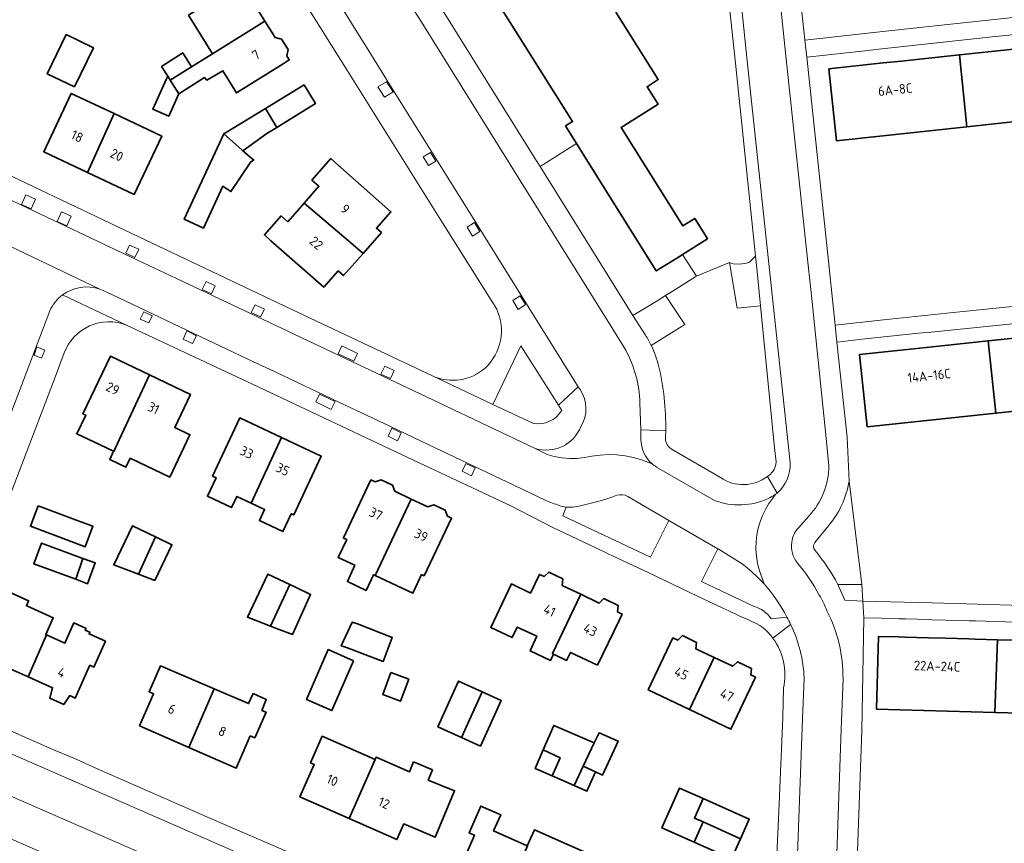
# Model space of a CAD drawing. Extents: x 152761 to 155748, y 459947 to 462743.
# Tile 108 of 256: x 154463 to 154603, y 461040 to 461157. Entities that reach past the tile are written whole.
import ezdxf
from ezdxf.enums import TextEntityAlignment as Align

# ---------------------------------------------------------------- set-up
doc = ezdxf.new("R2010")
doc.units = 0
doc.header["$LTSCALE"] = 0.75
for name, color, linetype, lineweight in [('B-RO-GR-BEPLANTING_CULTUUR_HEESTERS-GV', 251, 'CONTINUOUS', 18), ('B-RO-GR-GROENVOORZIENING-GV', 251, 'CONTINUOUS', 18), ('B-RO-IE-TERREINAFSCHEIDING_KUNSTMATIG_HEKWERK-G', 251, 'IE-TERREINAFSCHEIDING-KUNSTMATIG', 18), ('B-RO-IE-TERREINAFSCHEIDING_KUNSTMATIG_MUUR-G', 251, 'IE-TERREINAFSCHEIDING-KUNSTMATIG-DICHT', 18), ('B-RO-OG-BEBOUWING-GV', 6, 'CONTINUOUS', 35), ('B-RO-OG-BEBOUWING-T18', 1, 'CONTINUOUS', 18), ('B-RO-OG-TERREIN_CULTUURSCHEIDING-GV', 251, 'CONTINUOUS', 18), ('B-RO-VH-VERHARDING_ASFALT-GV', 251, 'CONTINUOUS', 18), ('B-RO-VH-VERHARDING_TEGEL-GV', 251, 'CONTINUOUS', 18)]:
    doc.layers.add(name, color=color, linetype=linetype, lineweight=lineweight)
doc.styles.add('NLCS-ISO-M200-T18', font='NLCS-ISO.ttf', dxfattribs={"height": 0.36})
doc.linetypes.add('IE-TERREINAFSCHEIDING-KUNSTMATIG', pattern='A,4,[82,NLCS.SHX,S=0.75,R=90,X=0,Y=0],4,-2', length=10)
doc.linetypes.add('IE-TERREINAFSCHEIDING-KUNSTMATIG-DICHT', pattern='A,8,-1,[82,NLCS.SHX,S=0.75,R=90,X=0,Y=0],-1', length=10)

msp = doc.modelspace()

# ---------------------------------------------------------------- linework, layer by layer
at = {"layer": 'B-RO-GR-BEPLANTING_CULTUUR_HEESTERS-GV', "flags": 128}
for points in [[(154540.268, 461101.697), (154539.79, 461102.454), (154537.099, 461106.709), (154534.49, 461110.858), (154530.482, 461102.559), (154536.249, 461099.849)], [(154582.783, 461077.058), (154580.968, 461091.683)], [(154540.9, 461088.033), (154540.406, 461086.786), (154552.826, 461080.914), (154555.438, 461086.133), (154549.624, 461089.539)], [(154578.06, 461085.396), (154576.131, 461083.013)], [(154565.813, 461079.985), (154562.41, 461082.105), (154562.374, 461082.126), (154560.038, 461077.472), (154567.497, 461073.96)], [(154579.38, 461077.068), (154582.783, 461077.058)], [(154569.938, 461072.228), (154572.095, 461072.431), (154572.128, 461072.467)]]:
    msp.add_lwpolyline(points, dxfattribs=at)
at = {"layer": 'B-RO-GR-BEPLANTING_CULTUUR_HEESTERS-GV'}
for points in [[(154536.249, 461099.849, 0.3019503), (154540.268, 461101.697)], [(154580.968, 461091.683, -0.1336372), (154578.06, 461085.396)], [(154548.09, 461089.692, -0.0388847), (154542.174, 461088.05)], [(154549.624, 461089.539, 0.2066739), (154548.09, 461089.692)], [(154542.174, 461088.05, -0.0604498), (154540.9, 461088.033)], [(154576.131, 461083.013, 0.3483815), (154576.109, 461081.905)], [(154576.109, 461081.905, -0.0532477), (154579.38, 461077.068)], [(154568.917, 461077.156, 0.0490595), (154565.813, 461079.985)], [(154572.128, 461072.467, 0.0663283), (154568.917, 461077.156)], [(154567.497, 461073.96, -0.1737288), (154569.938, 461072.228)]]:
    msp.add_lwpolyline(points, format="xyb", dxfattribs=at)
at = {"layer": 'B-RO-GR-BEPLANTING_CULTUUR_HEESTERS-GV', "flags": 128}
msp.add_lwpolyline([(154502.49, 461029.498), (154480.407, 461039.185), (154457.343, 461049.249), (154453.172, 461051.103), (154453.148, 461051.032), (154450.991, 461045.925), (154454.75, 461044.313), (154478.015, 461034.19), (154499.051, 461024.961), (154500.449, 461027.993), (154501.553, 461027.48)], close=True, dxfattribs=at)
at = {"layer": 'B-RO-GR-GROENVOORZIENING-GV', "flags": 128}
for points in [[(154516.367, 461146.784), (154515.455, 461148.236), (154514.23, 461147.495), (154515.146, 461146.043)], [(154522.434, 461137.008), (154521.67, 461138.227), (154520.649, 461137.592), (154521.405, 461136.36)], [(154463.745, 461130.857), (154465.111, 461130.238), (154465.73, 461131.604), (154464.364, 461132.224)], [(154468.797, 461128.456), (154470.163, 461127.837), (154470.782, 461129.203), (154469.416, 461129.822)], [(154528.653, 461127.048), (154527.906, 461128.285), (154526.867, 461127.634), (154527.634, 461126.387)], [(154479.804, 461123.331), (154480.378, 461124.52), (154479.041, 461125.113), (154478.525, 461123.948)], [(154489.345, 461118.833), (154490.641, 461118.21), (154491.192, 461119.345), (154489.894, 461119.976)], [(154535.152, 461116.687), (154534.375, 461117.925), (154533.33, 461117.253), (154534.089, 461116.017)], [(154480.581, 461114.648), (154481.763, 461114.084), (154482.237, 461115.076), (154481.055, 461115.64)], [(154497.606, 461114.94), (154498.147, 461116.053), (154496.846, 461116.668), (154496.29, 461115.558)], [(154487.177, 461112.956), (154486.656, 461111.799), (154487.991, 461111.166), (154488.554, 461112.289)], [(154465.938, 461110.7), (154465.531, 461109.531), (154466.589, 461109.114), (154467.054, 461110.239)], [(154510.842, 461108.674), (154511.354, 461109.784), (154509.14, 461110.843), (154508.608, 461109.73)], [(154515.997, 461106.21), (154516.529, 461107.362), (154515.199, 461107.953), (154514.664, 461106.839)], [(154505.942, 461104.002), (154505.414, 461102.919), (154507.63, 461101.847), (154508.164, 461102.973)], [(154516.215, 461099.178), (154515.697, 461098.046), (154517.006, 461097.422), (154517.532, 461098.556)], [(154526.684, 461094.188), (154526.141, 461093.088), (154527.477, 461092.446), (154528.024, 461093.588)]]:
    msp.add_lwpolyline(points, close=True, dxfattribs=at)
at = {"layer": 'B-RO-IE-TERREINAFSCHEIDING_KUNSTMATIG_HEKWERK-G', "flags": 128}
for points in [[(154537.203, 461136.218), (154542.371, 461139.474)], [(154557.361, 461123.76), (154559.328, 461120.699)], [(154559.25, 461120.65), (154555.882, 461118.528), (154554.968, 461117.952)], [(154559.328, 461120.699), (154559.25, 461120.65)], [(154554.968, 461117.952), (154553.632, 461117.11), (154550.339, 461115.166)]]:
    msp.add_lwpolyline(points, dxfattribs=at)
at = {"layer": 'B-RO-IE-TERREINAFSCHEIDING_KUNSTMATIG_MUUR-G', "flags": 128}
for points in [[(154544.188, 461082.665), (154539.017, 461085.146)], [(154546.745, 461081.475), (154544.992, 461082.298)], [(154552.496, 461078.763), (154547.545, 461081.076)], [(154563.087, 461073.728), (154558.494, 461075.909)], [(154565.671, 461072.514), (154563.922, 461073.363)], [(154567.392, 461071.754), (154566.509, 461072.174)], [(154570.943, 461043.833), (154571.555, 461058.264), (154571.661, 461062.422)], [(154456.47, 461058.798), (154460.111, 461057.243), (154468.516, 461053.553)], [(154471.383, 461052.38), (154473.356, 461051.497)], [(154476.627, 461050.052), (154490.751, 461043.853)], [(154493.601, 461042.63), (154496.331, 461041.437)]]:
    msp.add_lwpolyline(points, dxfattribs=at)
at = {"layer": 'B-RO-IE-TERREINAFSCHEIDING_KUNSTMATIG_MUUR-G'}
for points in [[(154569.596, 461070.175, 0.1155509), (154567.392, 461071.754)], [(154570.165, 461069.477, 0.0244548), (154569.596, 461070.175)], [(154571.661, 461062.422, 0.2148697), (154570.165, 461069.477)]]:
    msp.add_lwpolyline(points, format="xyb", dxfattribs=at)
at = {"layer": 'B-RO-OG-BEBOUWING-GV', "flags": 128}
for points in [[(154494.82, 461162.326), (154487.406, 461157.664), (154490.801, 461152.175), (154498.23, 461156.817), (154496.766, 461159.159), (154496.978, 461160.057), (154496.045, 461161.548), (154495.143, 461161.758)], [(154486.042, 461146.516), (154489.684, 461148.814), (154490.002, 461148.439), (154492.281, 461149.783), (154494.215, 461146.656), (154500.821, 461150.783), (154501.669, 461151.313), (154501.31, 461151.886), (154501.505, 461152.776), (154500.576, 461154.264), (154499.693, 461154.475), (154498.23, 461156.817), (154490.801, 461152.175), (154487.833, 461150.321), (154484.826, 461148.442)], [(154471.262, 461147.488), (154473.927, 461153.042), (154470.059, 461154.898), (154467.394, 461149.345)], [(154606.192, 461153.071), (154603.807, 461152.816), (154596.589, 461152.042), (154597.648, 461141.872), (154615.339, 461143.768), (154614.25, 461153.935)], [(154483.597, 461150.392), (154484.461, 461149.022), (154484.826, 461148.442), (154487.833, 461150.321), (154486.599, 461152.336)], [(154596.589, 461152.042), (154588.394, 461151.164), (154585.809, 461150.887), (154578.074, 461150.058), (154579.163, 461139.891), (154597.648, 461141.872)], [(154484.281, 461148.629), (154482.329, 461144.359), (154484.612, 461143.345), (154485.993, 461146.407), (154486.042, 461146.516), (154484.826, 461148.442), (154484.461, 461149.022)], [(154499.937, 461141.774), (154505.386, 461145.141), (154503.775, 461147.781), (154498.307, 461144.447)], [(154473.088, 461135.405), (154476.854, 461143.717), (154470.783, 461146.57), (154466.902, 461138.312)], [(154473.088, 461135.405), (154479.725, 461132.286), (154483.606, 461140.543), (154476.854, 461143.717)], [(154492.405, 461140.849), (154494.899, 461138.653), (154495.109, 461138.473), (154498.499, 461140.885), (154499.937, 461141.774), (154498.307, 461144.447)], [(154495.109, 461138.473), (154494.899, 461138.653), (154492.405, 461140.849), (154486.796, 461128.778), (154489.527, 461127.509), (154492.284, 461133.443), (154493.414, 461132.68), (154496.251, 461136.881), (154496.679, 461137.142)], [(154503.785, 461131.058), (154510.394, 461125.409), (154512.126, 461123.93), (154514.724, 461126.883), (154514.023, 461127.5), (154516.082, 461129.84), (154508.547, 461136.47), (154507.548, 461137.349), (154504.872, 461134.307), (154505.87, 461133.428)], [(154512.126, 461123.93), (154510.394, 461125.409), (154503.785, 461131.058), (154501.456, 461128.41), (154500.515, 461129.238), (154498.145, 461126.545), (154499.086, 461125.717), (154506.558, 461119.143), (154508.606, 461121.471), (154509.371, 461120.798)], [(154607.989, 461112.316), (154600.673, 461111.547), (154601.759, 461101.32), (154619.609, 461103.197), (154618.533, 461113.425), (154610.674, 461112.599)], [(154600.673, 461111.547), (154592.773, 461110.716), (154590.087, 461110.434), (154582.453, 461109.631), (154583.528, 461099.402), (154601.759, 461101.32)], [(154477.581, 461097.562), (154481.867, 461106.755), (154476.37, 461109.391), (154472.459, 461101.234), (154472.84, 461101.052), (154471.576, 461098.416), (154474.913, 461096.816), (154476.784, 461095.919), (154476.809, 461095.907)], [(154481.867, 461106.755), (154477.581, 461097.562), (154476.809, 461095.907), (154476.784, 461095.919), (154476.24, 461094.785), (154478.54, 461093.683), (154479.145, 461094.945), (154484.736, 461092.265), (154487.612, 461098.267), (154485.448, 461099.304), (154487.683, 461103.966)], [(154496.293, 461088.581), (154500.589, 461097.876), (154494.683, 461100.647), (154490.818, 461092.409), (154491.301, 461092.182), (154490.072, 461089.562), (154493.512, 461087.948), (154494.257, 461089.536)], [(154500.589, 461097.876), (154496.293, 461088.581), (154498.178, 461087.696), (154497.439, 461086.121), (154500.768, 461084.559), (154501.952, 461087.083), (154502.307, 461086.916), (154506.212, 461095.238)], [(154513.819, 461078.349), (154518.947, 461089.165), (154516.606, 461090.275), (154516.279, 461091.139), (154514.681, 461091.895), (154513.825, 461091.593), (154513.234, 461091.873), (154512.806, 461090.97), (154509.341, 461083.661), (154509.369, 461083.648), (154509.817, 461083.438), (154508.62, 461080.89), (154510.938, 461079.8), (154509.915, 461077.471), (154512.563, 461076.228), (154513.618, 461078.444)], [(154513.819, 461078.349), (154519.18, 461075.83), (154519.225, 461075.926), (154520.418, 461078.464), (154520.772, 461078.297), (154524.216, 461085.56), (154524.644, 461086.464), (154524.077, 461086.733), (154523.748, 461087.603), (154522.15, 461088.359), (154521.288, 461088.055), (154518.947, 461089.165)], [(154466.095, 461088.222), (154465.009, 461085.315), (154471.167, 461083.014), (154472.77, 461082.415), (154473.856, 461085.323), (154472.168, 461085.953)], [(154482.722, 461083.81), (154479.462, 461085.375), (154476.822, 461079.875), (154480.308, 461078.539)], [(154480.308, 461078.539), (154482.625, 461077.651), (154485.046, 461082.694), (154482.722, 461083.81)], [(154472.449, 461080.762), (154466.587, 461082.922), (154465.508, 461079.989), (154471.425, 461077.808)], [(154472.449, 461080.762), (154471.425, 461077.808), (154473.114, 461077.186), (154474.195, 461080.119)], [(154501.75, 461077.082), (154498.653, 461078.548), (154495.76, 461072.435), (154499.035, 461071.168)], [(154542.967, 461075.687), (154540.345, 461076.944), (154540.415, 461077.866), (154538.413, 461078.821), (154537.756, 461078.186), (154537.113, 461078.495), (154535.844, 461075.849), (154533.144, 461077.144), (154532.711, 461076.243), (154530.199, 461071.004), (154533.245, 461069.555), (154533.954, 461071.045), (154536.715, 461069.732), (154535.789, 461067.657), (154538.67, 461066.323), (154539.087, 461067.224), (154538.942, 461067.294)], [(154464.702, 461063.985), (154467.274, 461069.959), (154467.197, 461069.993), (154468.246, 461072.336), (154468.254, 461072.354), (154464.502, 461074.033), (154464.438, 461074.061), (154464.757, 461074.773), (154460.941, 461076.48), (154458.319, 461070.62), (154459.077, 461070.281), (154459.061, 461070.245), (154457.668, 461067.132), (154458.467, 461066.775), (154458.041, 461065.322), (154460.03, 461064.432), (154460.848, 461065.709)], [(154499.035, 461071.168), (154499.879, 461070.842), (154502.122, 461069.974), (154504.696, 461075.646), (154502.567, 461076.696), (154501.75, 461077.082)], [(154545.341, 461065.629), (154548.386, 461071.979), (154548.818, 461072.881), (154548.178, 461073.188), (154548.248, 461074.111), (154546.245, 461075.066), (154545.588, 461074.43), (154542.967, 461075.687), (154538.942, 461067.294), (154539.087, 461067.224), (154540.951, 461066.331), (154541.491, 461067.46)], [(154467.274, 461069.959), (154464.702, 461063.985), (154468.142, 461062.446), (154467.741, 461060.962), (154469.74, 461060.068), (154470.579, 461061.356), (154471.373, 461061.001), (154473.444, 461065.631), (154473.997, 461065.384), (154475.632, 461069.039), (154473.321, 461070.073), (154473.432, 461070.321), (154472.79, 461070.609), (154472.903, 461070.861), (154471.168, 461071.637), (154469.893, 461068.787)], [(154511.329, 461071.48), (154510.594, 461071.745), (154509.03, 461068.391), (154509.774, 461068.158), (154514.955, 461066.169), (154516.266, 461069.584)], [(154558.375, 461059.368), (154561.869, 461066.728), (154559.254, 461067.97), (154559.343, 461068.874), (154557.349, 461069.828), (154556.698, 461069.183), (154556.02, 461069.505), (154555.591, 461068.602), (154552.525, 461062.145)], [(154584.845, 461059.423), (154601.621, 461058.963), (154601.962, 461069.258), (154598.815, 461069.344), (154597.916, 461069.369), (154594.618, 461069.459), (154592.219, 461069.525), (154588.869, 461069.617), (154587.969, 461069.641), (154585.127, 461069.719)], [(154608.761, 461069.072), (154605.364, 461069.165), (154604.464, 461069.189), (154601.962, 461069.258), (154601.621, 461058.963), (154618.088, 461058.512), (154618.37, 461068.808), (154611.161, 461069.006)], [(154510.791, 461066.285), (154507.177, 461067.862), (154504.093, 461060.794), (154507.707, 461059.217)], [(154558.375, 461059.368), (154564.233, 461056.586), (154567.298, 461063.043), (154567.727, 461063.946), (154567.04, 461064.273), (154567.129, 461065.177), (154565.135, 461066.131), (154564.485, 461065.486), (154561.869, 461066.728)], [(154491.03, 461062.288), (154483.437, 461065.533), (154481.826, 461061.879), (154482.458, 461061.6), (154480.464, 461057.077), (154487.444, 461054)], [(154516.05, 461064.593), (154514.903, 461061.479), (154517.442, 461060.544), (154518.589, 461063.658)], [(154529.013, 461061.874), (154525.659, 461063.397), (154522.723, 461056.932), (154526.069, 461055.413)], [(154491.03, 461062.288), (154487.444, 461054), (154494.135, 461051.05), (154496.153, 461055.626), (154496.788, 461055.346), (154498.397, 461058.996), (154497.805, 461059.257), (154498.415, 461060.782), (154496.574, 461061.622), (154495.911, 461060.202)], [(154526.069, 461055.413), (154528.739, 461054.201), (154531.674, 461060.666), (154529.013, 461061.874)], [(154538.905, 461049.972), (154539.987, 461049.498), (154542.008, 461048.611), (154543.31, 461051.349), (154544.876, 461054.641), (154539.153, 461057.118), (154537.655, 461053.658), (154540.027, 461052.537)], [(154510.181, 461043.931), (154513.82, 461052.293), (154508.674, 461054.559), (154506.337, 461055.588), (154504.686, 461051.839), (154505.217, 461051.606), (154503.192, 461047.008)], [(154545.023, 461050.534), (154546.02, 461050.061), (154548.268, 461054.88), (154545.55, 461056.057), (154544.876, 461054.641), (154543.31, 461051.349)], [(154537.655, 461053.658), (154536.513, 461051.02), (154538.905, 461049.972), (154540.027, 461052.537)], [(154513.82, 461052.293), (154510.181, 461043.931), (154516.922, 461040.963), (154517.903, 461043.19), (154522.333, 461041.302), (154525.091, 461047.869), (154521.361, 461049.383), (154521.956, 461050.816), (154519.281, 461051.951), (154518.686, 461050.546), (154513.963, 461052.621)], [(154542.008, 461048.611), (154543.841, 461047.807), (154545.023, 461050.534), (154543.31, 461051.349)], [(154560.306, 461043.453), (154559.062, 461044.015), (154560.283, 461046.767), (154556.934, 461048.253), (154554.448, 461042.645), (154559.024, 461040.613)], [(154560.306, 461043.453), (154565.58, 461041.073), (154566.82, 461043.866), (154560.283, 461046.767), (154559.062, 461044.015)], [(154526.39, 461038.095), (154525.994, 461037.177), (154526.787, 461036.832), (154526.374, 461035.369), (154528.403, 461034.486), (154529.203, 461035.782), (154532.87, 461034.189), (154535.421, 461040.06), (154535.377, 461040.08), (154530.618, 461042.192), (154531.626, 461044.462), (154528.829, 461045.704), (154527.151, 461041.929), (154527.763, 461041.657), (154527.901, 461041.596)], [(154559.024, 461040.613), (154564.33, 461038.256), (154565.58, 461041.073), (154560.306, 461043.453)], [(154535.421, 461040.06), (154532.87, 461034.189), (154536.537, 461032.596), (154536.12, 461031.117), (154538.149, 461030.234), (154538.956, 461031.541), (154539.759, 461031.191), (154541.219, 461034.539), (154544.829, 461032.933), (154545.235, 461033.847), (154546.936, 461037.672), (154546.852, 461037.709), (154536.385, 461042.351), (154535.377, 461040.08)]]:
    msp.add_lwpolyline(points, close=True, dxfattribs=at)
msp.add_lwpolyline([(154530.199, 461161.02), (154541.799, 461142.592), (154540.803, 461141.98), (154541.508, 461140.853), (154542.371, 461139.474), (154542.462, 461139.33), (154543.443, 461137.763), (154553.657, 461121.449), (154557.021, 461123.548), (154557.361, 461123.76), (154560.916, 461126.015), (154560.38, 461126.86), (154559.098, 461128.879), (154557.434, 461127.821), (154548.682, 461141.761), (154552.902, 461144.41), (154553.907, 461145.041), (154552.348, 461147.525), (154553.94, 461148.526), (154547.942, 461158.074)], dxfattribs=at)
at = {"layer": 'B-RO-OG-TERREIN_CULTUURSCHEIDING-GV', "flags": 128}
for points in [[(154570.613, 461094.451), (154570.42, 461096.432), (154568.409, 461116.507), (154565.101, 461116.182), (154564.029, 461122.657), (154559.328, 461120.699), (154559.25, 461120.65), (154555.882, 461118.528), (154554.968, 461117.952), (154557.714, 461113.847), (154552.935, 461110.892)], [(154554.968, 461117.952), (154553.632, 461117.11), (154550.339, 461115.166), (154552.124, 461112.368)], [(154552.935, 461110.892), (154557.714, 461113.847), (154554.968, 461117.952)], [(154555.907, 461096.171), (154562.762, 461092.201)]]:
    msp.add_lwpolyline(points, dxfattribs=at)
msp.add_lwpolyline([(154564.029, 461122.657), (154565.101, 461116.182), (154568.409, 461116.507), (154567.876, 461121.83), (154567.699, 461123.529), (154566.835, 461122.715), (154566.454, 461122.545), (154565.428, 461122.397), (154564.543, 461122.436)], close=True, dxfattribs=at)
at = {"layer": 'B-RO-OG-TERREIN_CULTUURSCHEIDING-GV'}
for points in [[(154552.124, 461112.368, -0.0265861), (154552.935, 461110.892)], [(154552.935, 461110.892, -0.0471946), (154553.984, 461108.07)], [(154553.984, 461108.07, -0.0614854), (154554.992, 461098.832)], [(154554.992, 461098.832, -0.0076904), (154554.964, 461097.789)], [(154554.964, 461097.789, 0.2752046), (154555.907, 461096.171)], [(154570.164, 461093.049, 0.175069), (154570.613, 461094.451)], [(154562.762, 461092.201, 0.3239751), (154569.423, 461092.371)], [(154569.423, 461092.371, 0.0458105), (154570.164, 461093.049)]]:
    msp.add_lwpolyline(points, format="xyb", dxfattribs=at)
at = {"layer": 'B-RO-VH-VERHARDING_ASFALT-GV', "flags": 128}
for points in [[(154578.97, 461113.797), (154578.04, 461122.817), (154574.965, 461151.695), (154574.695, 461154.112), (154574.289, 461158.066), (154572.246, 461177.629), (154571.396, 461185.225), (154569.891, 461200.082), (154569.104, 461208.021)], [(154566.215, 461207.108), (154567.003, 461199.568), (154569.357, 461177.334), (154572.008, 461151.893), (154575.125, 461122.687), (154575.758, 461116.675), (154575.908, 461115.185), (154577.729, 461097.787), (154578.086, 461093.886)], [(154578.086, 461093.886), (154577.729, 461097.787), (154575.908, 461115.185), (154575.758, 461116.675), (154575.125, 461122.687), (154572.008, 461151.893), (154569.357, 461177.334), (154567.003, 461199.568), (154566.215, 461207.108)], [(154560.561, 461204.015), (154559.327, 461204.026), (154559.882, 461199.026), (154562.077, 461176.766), (154564.852, 461150.865), (154567.699, 461123.529), (154567.876, 461121.83), (154568.409, 461116.507), (154570.42, 461096.432), (154570.613, 461094.451)], [(154572.608, 461094.283), (154572.317, 461097.002), (154569.634, 461122.033), (154566.535, 461151.208), (154563.866, 461176.854), (154561.503, 461199.257), (154561.072, 461203.606)], [(154561.072, 461203.606), (154561.503, 461199.257), (154563.866, 461176.854), (154566.535, 461151.208), (154569.634, 461122.033), (154572.317, 461097.002), (154572.608, 461094.283)], [(154490.026, 461193.223), (154478.244, 461198.339), (154480.497, 461196.74), (154482.381, 461193.761), (154497.42, 461169.736), (154509.923, 461149.794), (154522.885, 461129.019), (154531.057, 461116.023)], [(154552.124, 461112.368), (154550.339, 461115.166), (154550.338, 461115.167), (154537.203, 461136.218), (154536.381, 461137.551), (154523.243, 461158.6), (154521.704, 461161.04), (154513.06, 461174.649), (154510.021, 461179.383), (154508.19, 461182.229), (154502.876, 461190.431), (154502.441, 461191.316), (154501.837, 461193.238)], [(154500.939, 461187.85), (154505.184, 461181.052), (154507.313, 461177.662), (154509.431, 461174.259), (154515.249, 461164.926), (154517.357, 461161.512), (154520.342, 461156.753), (154534.287, 461134.398), (154547.502, 461113.208), (154549.32, 461110.242)], [(154549.32, 461110.242), (154547.502, 461113.208), (154534.287, 461134.398), (154520.342, 461156.753), (154517.357, 461161.512), (154515.249, 461164.926), (154509.431, 461174.259), (154507.313, 461177.662), (154505.184, 461181.052), (154500.939, 461187.85)], [(154522.033, 461106.541), (154530.482, 461102.559), (154534.49, 461110.858), (154537.099, 461106.709), (154539.79, 461102.454), (154542.611, 461105.052), (154540.321, 461108.703), (154527.626, 461129.044), (154515.458, 461148.551), (154513.304, 461151.979), (154512.264, 461153.641), (154500.19, 461173.066), (154495.084, 461181.198)], [(154495.084, 461181.198), (154500.19, 461173.066), (154512.264, 461153.641), (154513.304, 461151.979), (154515.458, 461148.551), (154527.626, 461129.044), (154540.321, 461108.703), (154542.611, 461105.052), (154542.861, 461104.653)], [(154536.249, 461099.849), (154530.482, 461102.559), (154522.033, 461106.541), (154502.957, 461115.584), (154482.254, 461125.382), (154460.377, 461135.75), (154438.935, 461145.88), (154418.959, 461155.334), (154401.026, 461163.826), (154392.179, 461168.07)], [(154389.592, 461166.047), (154397.146, 461162.463), (154407.17, 461157.699), (154411.693, 461155.549), (154417.554, 461152.748), (154424.769, 461149.334), (154431.092, 461146.313), (154438.032, 461143.003), (154442.375, 461140.966), (154449.607, 461137.502), (154459.053, 461133.02), (154462.665, 461131.301), (154480.076, 461123.028), (154487.329, 461119.618), (154501.583, 461112.878), (154522.997, 461102.739), (154536.508, 461096.317)], [(154553.072, 461094.145), (154551.552, 461094.727), (154550.414, 461095.057), (154549.253, 461095.29), (154548.076, 461095.425), (154546.892, 461095.461), (154545.709, 461095.397), (154544.536, 461095.234), (154543.483, 461095.024), (154542.415, 461094.912), (154541.341, 461094.9), (154540.271, 461094.989), (154539.214, 461095.176), (154538.178, 461095.46), (154536.508, 461096.317), (154522.997, 461102.739), (154501.583, 461112.878), (154487.329, 461119.618), (154480.076, 461123.028), (154462.665, 461131.301)], [(154459.861, 461126.011), (154474.86, 461118.878)], [(154474.86, 461118.878), (154459.861, 461126.011)], [(154475.733, 461118.494), (154478.505, 461117.184), (154491.057, 461111.225), (154497.404, 461108.219), (154498.875, 461107.532), (154509.591, 461102.462), (154515.915, 461099.461), (154520.467, 461097.307), (154533.499, 461091.12), (154538.025, 461088.975)], [(154538.025, 461088.975), (154533.499, 461091.12), (154520.467, 461097.307), (154515.915, 461099.461), (154509.591, 461102.462), (154498.875, 461107.532), (154497.404, 461108.219), (154491.057, 461111.225), (154478.505, 461117.184), (154475.733, 461118.494)], [(154469.571, 461118.053), (154478.626, 461113.799), (154496.476, 461105.413), (154519.261, 461094.657), (154532.941, 461088.243), (154539.017, 461085.146), (154544.188, 461082.665), (154544.992, 461082.298), (154546.745, 461081.475), (154547.545, 461081.076), (154552.496, 461078.763), (154558.494, 461075.909)], [(154478.626, 461113.799), (154469.571, 461118.053)], [(154467.761, 461115.792), (154464.779, 461107.979), (154454.54, 461081.124), (154450.282, 461069.778)], [(154450.282, 461069.778), (154454.54, 461081.124), (154464.779, 461107.979), (154467.761, 461115.792)], [(154580.968, 461091.683), (154580.695, 461097.914), (154579.232, 461111.371), (154578.97, 461113.797)], [(154453.664, 461067.446), (154455.517, 461072.353), (154456.089, 461073.714), (154456.36, 461074.318), (154458.278, 461079.701), (154468.523, 461106.421), (154469.81, 461109.877)], [(154542.861, 461104.653), (154542.611, 461105.052), (154539.79, 461102.454), (154540.268, 461101.697)], [(154551.346, 461102.788), (154551.445, 461098.964), (154554.992, 461098.832)], [(154551.48, 461097.617), (154551.445, 461098.964), (154551.346, 461102.788)], [(154554.992, 461098.832), (154551.445, 461098.964), (154551.48, 461097.617)], [(154536.508, 461096.317), (154538.178, 461095.46), (154539.214, 461095.176), (154540.271, 461094.989), (154541.341, 461094.9), (154542.415, 461094.912), (154543.483, 461095.024), (154544.536, 461095.234), (154545.709, 461095.397), (154546.892, 461095.461), (154548.076, 461095.425), (154549.253, 461095.29), (154550.414, 461095.057), (154551.552, 461094.727), (154553.072, 461094.145)], [(154562.762, 461092.201), (154555.907, 461096.171)], [(154561.882, 461088.969), (154553.69, 461093.698)], [(154553.69, 461093.698), (154561.882, 461088.969)], [(154569.423, 461092.371), (154570.751, 461090.013)], [(154570.751, 461090.013), (154569.423, 461092.371)], [(154549.624, 461089.539), (154555.438, 461086.133), (154555.452, 461086.125), (154562.374, 461082.126)], [(154568.917, 461077.156), (154568.262, 461079.01), (154568.004, 461080.028), (154567.841, 461081.066), (154567.773, 461082.114), (154567.802, 461083.164), (154567.911, 461084.107), (154568.099, 461085.038), (154568.362, 461085.95), (154568.701, 461086.837), (154569.112, 461087.693), (154569.593, 461088.512), (154570.14, 461089.288), (154570.525, 461089.834)], [(154570.525, 461089.834), (154570.14, 461089.288), (154569.593, 461088.512), (154569.112, 461087.693), (154568.701, 461086.837), (154568.362, 461085.95), (154568.099, 461085.038), (154567.911, 461084.107), (154567.802, 461083.164), (154567.773, 461082.114), (154567.841, 461081.066), (154568.004, 461080.028), (154568.262, 461079.01), (154568.917, 461077.156)], [(154567.497, 461073.96), (154560.038, 461077.472), (154562.374, 461082.126), (154555.452, 461086.125), (154555.438, 461086.133), (154552.826, 461080.914), (154540.406, 461086.786), (154540.9, 461088.033)], [(154575.245, 461086.737), (154573.832, 461085.153)], [(154573.832, 461085.153), (154575.245, 461086.737)], [(154576.131, 461083.013), (154578.06, 461085.396)], [(154562.374, 461082.126), (154562.41, 461082.105), (154565.813, 461079.985)], [(154581.248, 461013.232), (154581.388, 461018.094), (154581.701, 461027.239), (154581.872, 461031.696), (154581.97, 461034.155), (154582.769, 461056.379), (154583.064, 461072.353), (154582.903, 461074.732), (154580.378, 461074.847), (154579.38, 461077.068)], [(154558.494, 461075.909), (154563.087, 461073.728), (154563.922, 461073.363), (154565.671, 461072.514), (154566.509, 461072.174), (154567.392, 461071.754)], [(154572.128, 461072.467), (154572.095, 461072.431), (154569.938, 461072.228)], [(154570.165, 461069.477), (154572.681, 461071.42)], [(154572.681, 461071.42), (154570.165, 461069.477)], [(154574.593, 461063.829), (154574.378, 461058.049), (154573.222, 461027.331), (154573.079, 461022.888)], [(154573.079, 461022.888), (154573.222, 461027.331), (154574.378, 461058.049), (154574.593, 461063.829)], [(154580.099, 461063.705), (154579.834, 461056.614), (154579.117, 461036.239), (154579.079, 461034.73), (154578.79, 461027.252), (154578.343, 461014.764)], [(154578.343, 461014.764), (154578.79, 461027.252), (154579.079, 461034.73), (154579.117, 461036.239), (154579.834, 461056.614), (154580.099, 461063.705)], [(154571.661, 461062.422), (154571.555, 461058.264), (154570.943, 461043.833), (154570.729, 461038.794), (154570.585, 461035.115), (154570.089, 461023.373)], [(154564.557, 461011.714), (154557.318, 461014.859), (154544.637, 461020.367), (154542.128, 461021.472), (154540.143, 461022.35), (154536.503, 461023.947), (154522.148, 461030.214), (154518.229, 461031.895), (154517.623, 461032.133), (154514.295, 461033.648), (154499.059, 461040.261), (154496.331, 461041.437), (154493.601, 461042.63), (154490.751, 461043.853), (154476.627, 461050.052), (154473.356, 461051.497), (154471.383, 461052.38), (154468.516, 461053.553), (154460.111, 461057.243), (154456.47, 461058.798)], [(154454.829, 461056.351), (154459.131, 461054.466), (154482.715, 461044.187), (154508.169, 461033.054), (154532.217, 461022.561), (154556.788, 461011.874)], [(154565.023, 461008.466), (154556.788, 461011.874), (154532.217, 461022.561), (154508.169, 461033.054), (154482.715, 461044.187), (154459.131, 461054.466), (154454.829, 461056.351)], [(154453.172, 461051.103), (154457.343, 461049.249), (154480.407, 461039.185), (154502.49, 461029.498), (154505.939, 461027.983), (154529.986, 461017.5), (154533.231, 461016.128), (154534.871, 461015.335), (154541.04, 461012.67), (154546.718, 461010.233), (154548.568, 461009.44), (154550.745, 461008.52)]]:
    msp.add_lwpolyline(points, dxfattribs=at)
for points in [[(154516.367, 461146.784), (154515.146, 461146.043), (154514.23, 461147.495), (154515.455, 461148.236)], [(154522.434, 461137.008), (154521.405, 461136.36), (154520.649, 461137.592), (154521.67, 461138.227)], [(154463.745, 461130.857), (154464.364, 461132.224), (154465.73, 461131.604), (154465.111, 461130.238)], [(154468.797, 461128.456), (154469.416, 461129.822), (154470.782, 461129.203), (154470.163, 461127.837)], [(154528.653, 461127.048), (154527.634, 461126.387), (154526.867, 461127.634), (154527.906, 461128.285)], [(154479.804, 461123.331), (154478.525, 461123.948), (154479.041, 461125.113), (154480.378, 461124.52)], [(154489.345, 461118.833), (154489.894, 461119.976), (154491.192, 461119.345), (154490.641, 461118.21)], [(154535.152, 461116.687), (154534.089, 461116.017), (154533.33, 461117.253), (154534.375, 461117.925)], [(154480.581, 461114.648), (154481.055, 461115.64), (154482.237, 461115.076), (154481.763, 461114.084)], [(154497.606, 461114.94), (154496.29, 461115.558), (154496.846, 461116.668), (154498.147, 461116.053)], [(154487.177, 461112.956), (154488.554, 461112.289), (154487.991, 461111.166), (154486.656, 461111.799)], [(154465.938, 461110.7), (154467.054, 461110.239), (154466.589, 461109.114), (154465.531, 461109.531)], [(154510.842, 461108.674), (154508.608, 461109.73), (154509.14, 461110.843), (154511.354, 461109.784)], [(154515.997, 461106.21), (154514.664, 461106.839), (154515.199, 461107.953), (154516.529, 461107.362)], [(154505.942, 461104.002), (154508.164, 461102.973), (154507.63, 461101.847), (154505.414, 461102.919)], [(154516.215, 461099.178), (154517.532, 461098.556), (154517.006, 461097.422), (154515.697, 461098.046)], [(154526.684, 461094.188), (154528.024, 461093.588), (154527.477, 461092.446), (154526.141, 461093.088)]]:
    msp.add_lwpolyline(points, close=True, dxfattribs=at)
at = {"layer": 'B-RO-VH-VERHARDING_ASFALT-GV'}
for points in [[(154474.86, 461118.878, 0.2478299), (154469.571, 461118.053)], [(154469.571, 461118.053, -0.2478299), (154474.86, 461118.878)], [(154474.86, 461118.878, -0.041729), (154475.733, 461118.494)], [(154475.733, 461118.494, 0.041729), (154474.86, 461118.878)], [(154469.571, 461118.053, 0.1284444), (154467.761, 461115.792)], [(154467.761, 461115.792, -0.1284444), (154469.571, 461118.053)], [(154531.057, 461116.023, -0.323321), (154529.413, 461107.709)], [(154469.81, 461109.877, -0.416807), (154478.626, 461113.799)], [(154552.935, 461110.892, 0.0265861), (154552.124, 461112.368)], [(154549.32, 461110.242, -0.1140657), (154551.346, 461102.788)], [(154551.346, 461102.788, 0.1140657), (154549.32, 461110.242)], [(154553.984, 461108.07, 0.0471946), (154552.935, 461110.892)], [(154529.413, 461107.709, -0.2905291), (154522.033, 461106.541)], [(154554.992, 461098.832, 0.0614854), (154553.984, 461108.07)], [(154542.986, 461099.421, 0.2926197), (154542.861, 461104.653)], [(154542.861, 461104.653, -0.2926197), (154542.986, 461099.421)], [(154540.268, 461101.697, -0.3019503), (154536.249, 461099.849)], [(154536.508, 461096.317, 0.3874236), (154542.986, 461099.421)], [(154542.986, 461099.421, -0.3874236), (154536.508, 461096.317)], [(154554.964, 461097.789, 0.0076904), (154554.992, 461098.832)], [(154553.072, 461094.145, -0.2195359), (154551.48, 461097.617)], [(154551.48, 461097.617, 0.2195359), (154553.072, 461094.145)], [(154555.907, 461096.171, -0.2752046), (154554.964, 461097.789)], [(154553.69, 461093.698, -0.0403897), (154553.072, 461094.145)], [(154553.072, 461094.145, 0.0403897), (154553.69, 461093.698)], [(154570.613, 461094.451, -0.175069), (154570.164, 461093.049)], [(154570.751, 461090.013, 0.2364018), (154572.608, 461094.283)], [(154572.608, 461094.283, -0.2364018), (154570.751, 461090.013)], [(154578.086, 461093.886, -0.1909623), (154575.245, 461086.737)], [(154575.245, 461086.737, 0.1909623), (154578.086, 461093.886)], [(154569.423, 461092.371, -0.3239751), (154562.762, 461092.201)], [(154570.164, 461093.049, -0.0458105), (154569.423, 461092.371)], [(154578.06, 461085.396, 0.1336372), (154580.968, 461091.683)], [(154542.174, 461088.05, 0.0388847), (154548.09, 461089.692)], [(154548.09, 461089.692, -0.2066739), (154549.624, 461089.539)], [(154569.521, 461089.246, -0.2006779), (154561.882, 461088.969)], [(154561.882, 461088.969, 0.2006779), (154569.521, 461089.246)], [(154570.525, 461089.834, -0.0554308), (154569.521, 461089.246)], [(154569.521, 461089.246, 0.0554308), (154570.525, 461089.834)], [(154570.525, 461089.834, 0.0124644), (154570.751, 461090.013)], [(154570.751, 461090.013, -0.0124644), (154570.525, 461089.834)], [(154538.025, 461088.975, 0.0155606), (154539.88, 461088.246)], [(154539.88, 461088.246, -0.0155606), (154538.025, 461088.975)], [(154539.88, 461088.246, 0.0498725), (154540.9, 461088.033)], [(154540.9, 461088.033, -0.0498725), (154539.88, 461088.246)], [(154540.9, 461088.033, 0.0604498), (154542.174, 461088.05)], [(154573.832, 461085.153, 0.1614419), (154572.829, 461083.05)], [(154572.829, 461083.05, -0.1614419), (154573.832, 461085.153)], [(154572.829, 461083.05, 0.1989785), (154573.632, 461080.101)], [(154573.632, 461080.101, -0.1989785), (154572.829, 461083.05)], [(154576.109, 461081.905, -0.3483815), (154576.131, 461083.013)], [(154579.38, 461077.068, 0.0532477), (154576.109, 461081.905)], [(154565.813, 461079.985, -0.0490595), (154568.917, 461077.156)], [(154573.632, 461080.101, -0.0531826), (154576.734, 461075.575)], [(154576.734, 461075.575, 0.0531826), (154573.632, 461080.101)], [(154568.917, 461077.156, -0.0663283), (154572.128, 461072.467)], [(154576.734, 461075.575, -0.0409952), (154577.82, 461073.337)], [(154577.82, 461073.337, 0.0409952), (154576.734, 461075.575)], [(154569.938, 461072.228, 0.1737288), (154567.497, 461073.96)], [(154572.681, 461071.42, 0.0162452), (154572.128, 461072.467)], [(154572.128, 461072.467, -0.0162452), (154572.681, 461071.42)], [(154577.82, 461073.337, -0.1232152), (154580.099, 461063.705)], [(154580.099, 461063.705, 0.1232152), (154577.82, 461073.337)], [(154567.392, 461071.754, -0.1155509), (154569.596, 461070.175)], [(154572.681, 461071.42, -0.1043189), (154574.593, 461063.829)], [(154574.593, 461063.829, 0.1043189), (154572.681, 461071.42)], [(154569.596, 461070.175, -0.0244548), (154570.165, 461069.477)], [(154570.165, 461069.477, -0.2148697), (154571.661, 461062.422)]]:
    msp.add_lwpolyline(points, format="xyb", dxfattribs=at)
at = {"layer": 'B-RO-VH-VERHARDING_TEGEL-GV', "flags": 128}
for points in [[(154633.992, 461162.693), (154633.914, 461162.659), (154632.302, 461161.97), (154627.207, 461159.793), (154624.245, 461159.476), (154622.585, 461159.298), (154606.705, 461157.597), (154606.36, 461157.56), (154586.999, 461155.499), (154574.695, 461154.112), (154574.965, 461151.695), (154582.783, 461152.574), (154585.588, 461152.88), (154588.172, 461153.163), (154601.204, 461154.587), (154603.577, 461154.84), (154605.964, 461155.095), (154627.816, 461157.425), (154632.643, 461159.487), (154638.506, 461146.012), (154645.839, 461129.319), (154648.142, 461130.23), (154640.749, 461146.972), (154634.887, 461160.459)], [(154629.588, 461121.673), (154622.478, 461118.307), (154608.665, 461116.867), (154594.818, 461115.456), (154585.856, 461114.528), (154578.97, 461113.797), (154579.232, 461111.371), (154583.236, 461111.839), (154589.892, 461112.527), (154591.295, 461112.672), (154592.578, 461112.803), (154607.794, 461114.355), (154609.093, 461114.487), (154610.48, 461114.632), (154629.806, 461116.642), (154637.195, 461100.806), (154644.031, 461086.329), (154646.263, 461087.238), (154639.322, 461101.988), (154632.571, 461116.449)], [(154579.38, 461077.068), (154580.378, 461074.847), (154582.903, 461074.732), (154582.783, 461077.058)]]:
    msp.add_lwpolyline(points, close=True, dxfattribs=at)
for points in [[(154611.962, 461073.909), (154592.714, 461074.473), (154582.903, 461074.732), (154583.064, 461072.353), (154585.495, 461072.285), (154588.01, 461072.214), (154588.91, 461072.189), (154592.26, 461072.096), (154592.719, 461072.083), (154594.644, 461072.027), (154597.957, 461071.931), (154598.856, 461071.905), (154604.504, 461071.742)], [(154446.796, 461045.637), (154450.231, 461044.145), (154454.222, 461042.436), (154477.472, 461032.33), (154489.562, 461027.048), (154488.899, 461025.409), (154488.961, 461025.382), (154494, 461023.184), (154502.174, 461019.619), (154502.776, 461021), (154503.854, 461023.464), (154505.939, 461027.983), (154502.49, 461029.498), (154501.553, 461027.48), (154500.449, 461027.993), (154499.051, 461024.961), (154478.015, 461034.19), (154454.75, 461044.313), (154450.991, 461045.925), (154453.148, 461051.032), (154453.172, 461051.103)]]:
    msp.add_lwpolyline(points, dxfattribs=at)

# ---------------------------------------------------------------- texts
at = {"layer": 'B-RO-OG-BEBOUWING-T18', "style": 'NLCS-ISO-M200-T18'}
for s, rotation, p in [('7', 31.8, (154496.964, 461152.044)), ('6A-8C', 6, (154587.493, 461147.118)), ('18', 334.8, (154471.632, 461140.509)), ('20', 334.8, (154477.254, 461137.867)), ('9', 318.6, (154509.598, 461130.217)), ('22', 318.6, (154505.501, 461125.401)), ('14A-16C', 6.1, (154592.3, 461106.633)), ('29', 334.4, (154476.672, 461104.81)), ('31', 334.4, (154482.456, 461102.037)), ('33', 334.8, (154495.647, 461095.776)), ('35', 334.8, (154500.762, 461093.376)), ('37', 334.8, (154513.946, 461087.064)), ('39', 334.8, (154520.366, 461084.047)), ('41', 334.6, (154538.541, 461073.393)), ('43', 334.5, (154544.31, 461070.649)), ('4', 335.9, (154469.425, 461064.615)), ('45', 334.5, (154557.211, 461064.479)), ('22A-24C', 358.1, (154593.429, 461065.513)), ('47', 334.5, (154563.656, 461061.406)), ('6', 336.2, (154485.042, 461059.43)), ('8', 336.2, (154492.197, 461056.276)), ('10', 336.2, (154507.783, 461049.357)), ('12', 336.2, (154515.102, 461046.135))]:
    msp.add_text(s, height=1.35, rotation=rotation, dxfattribs=at).set_placement(p, align=Align.MIDDLE)

doc.saveas('drawing.dxf')
